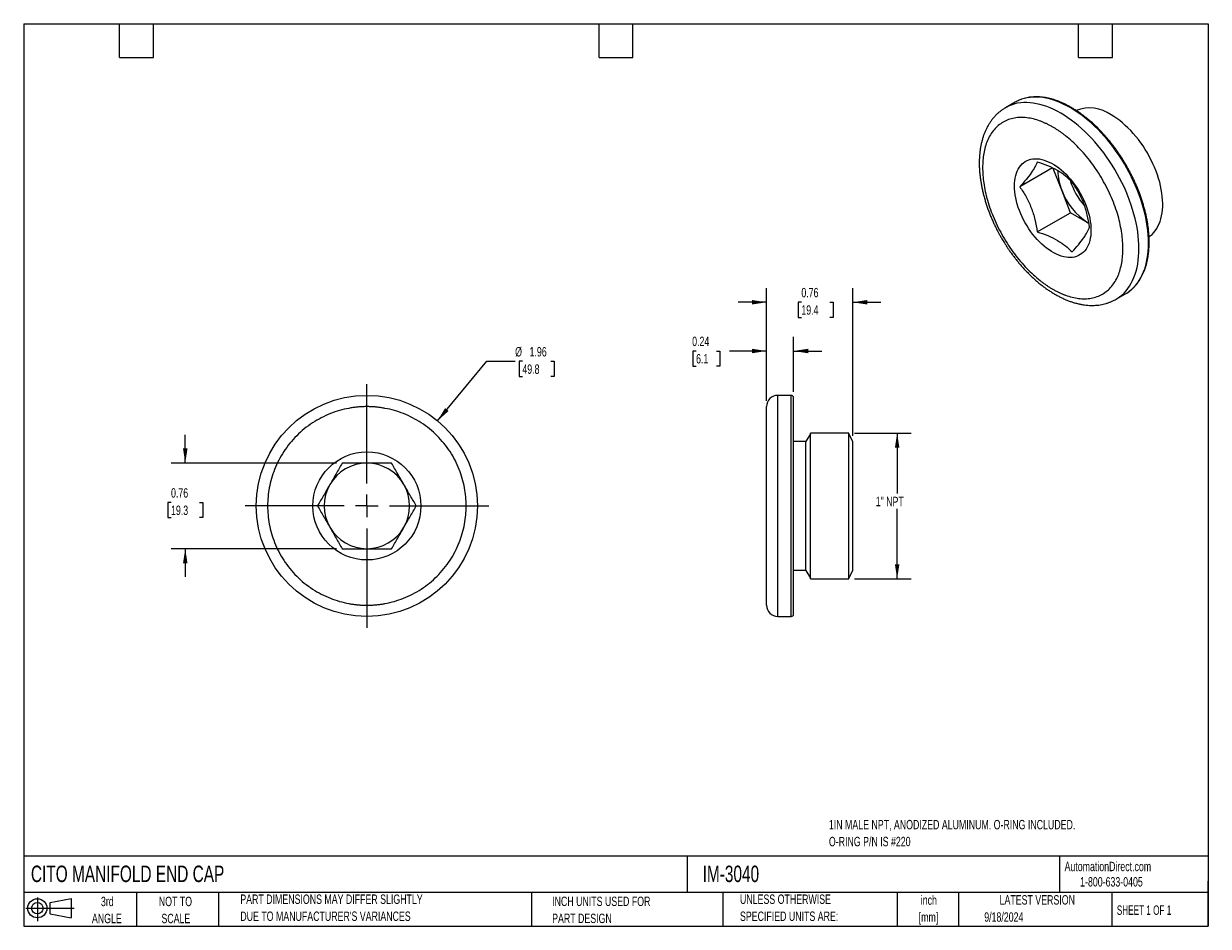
# Model space of a CAD drawing. Header units: inches. Extents: x 0.2 to 10.8, y 0.2 to 8.2.
import ezdxf

# ---------------------------------------------------------------- set-up
doc = ezdxf.new("R2010")
doc.units = ezdxf.units.IN
doc.header["$MEASUREMENT"] = 0
doc.layers.add('TEXT', color=140, linetype='Continuous', lineweight=25)
doc.styles.add('SLDTEXTSTYLE0', font='TXT', dxfattribs={"width": 0.7})
doc.styles.add('SLDTEXTSTYLE1', font='TXT', dxfattribs={"width": 0.65})
doc.dimstyles.new('SLDDIMSTYLE0', dxfattribs={"dimtxt": 0.084961, "dimasz": 0.13, "dimexe": 0, "dimexo": 0.0625, "dimgap": 0.02124, "dimtad": 0, "dimtih": 1, "dimtoh": 1, "dimrnd": 1e-09, "dimdsep": 46, "dimtxsty": 'SLDTEXTSTYLE0', "dimsah": 1, "dimcen": 0.09, "dimadec": 0, "dimazin": 2, "dimtfac": 1, "dimtmove": 0, "dimatfit": 0, "dimfxl": 0, "dimfrac": 2, "dimtolj": 1, "dimtzin": 12, "dimarcsym": 0})
doc.dimstyles.new('SLDDIMSTYLE1', dxfattribs={"dimtxt": 0.084961, "dimasz": 0.13, "dimexe": 0, "dimexo": 0.0625, "dimgap": 0.02124, "dimtad": 0, "dimtih": 1, "dimtoh": 1, "dimrnd": 1e-09, "dimzin": 12, "dimdsep": 46, "dimtxsty": 'SLDTEXTSTYLE0', "dimsah": 1, "dimcen": 0, "dimadec": 0, "dimazin": 3, "dimtfac": 1, "dimtofl": 0, "dimtmove": 0, "dimatfit": 3, "dimfxl": 0, "dimfrac": 2, "dimtolj": 1, "dimtzin": 12, "dimarcsym": 0})
doc.dimstyles.new('SLDDIMSTYLE2', dxfattribs={"dimtxt": 0.084961, "dimasz": 0.13, "dimexe": 0, "dimexo": 0.0625, "dimgap": 0.02124, "dimtad": 0, "dimtih": 1, "dimtoh": 1, "dimrnd": 1e-09, "dimzin": 12, "dimdsep": 46, "dimtxsty": 'SLDTEXTSTYLE0', "dimsah": 1, "dimcen": 0.09, "dimadec": 0, "dimazin": 3, "dimtfac": 1, "dimtofl": 0, "dimtmove": 0, "dimatfit": 3, "dimfxl": 0, "dimfrac": 2, "dimtolj": 1, "dimtzin": 12, "dimarcsym": 0})

# ---------------------------------------------------------------- blocks, each defined once
blk = doc.blocks.new('Block11')
at = {"color": 7, "linetype": 'Continuous', "lineweight": 18}
for p, q in [((0, 0.113), (0.428, 0.113)), ((0.102, 0.209), (0.102, 0)), ((0.216, 0.164), (0.401, 0.198)), ((0.216, 0.063), (0.216, 0.164)), ((0.401, 0.198), (0.401, 0.029)), ((0.216, 0.063), (0.401, 0.029))]:
    blk.add_line(p, q, dxfattribs=at)
for radius in [0.0846, 0.0506]:
    blk.add_circle((0.102, 0.113), radius, dxfattribs=at)
blk = doc.blocks.new('Block12')
at = {"color": 7, "linetype": 'Continuous'}
blk.add_blockref('Block11', (0, 0), dxfattribs=at)
blk = doc.blocks.new('_D')
at = {"color": 7, "linetype": 'Continuous', "lineweight": 0}
for p, q in [((1.682, 4.355), (1.682, 4.605)), ((3.023, 4.355), (1.557, 4.355)), ((1.556, 4.007), (1.527, 4.007)), ((1.527, 4.007), (1.527, 3.872)), ((1.808, 4.007), (1.837, 4.007)), ((1.837, 4.007), (1.837, 3.872)), ((1.527, 3.872), (1.556, 3.872)), ((1.837, 3.872), (1.808, 3.872)), ((3.023, 3.597), (1.557, 3.597)), ((1.682, 3.597), (1.682, 3.347))]:
    blk.add_line(p, q, dxfattribs=at)
at = {"color": 7, "linetype": 'Continuous', "lineweight": 18}
for points in [[(1.682, 4.355), (1.702, 4.485), (1.662, 4.485)], [(1.682, 3.597), (1.662, 3.467), (1.702, 3.467)]]:
    blk.add_solid(points, dxfattribs=at)
at = {"color": 7, "linetype": 'Continuous', "lineweight": 18, "char_height": 0.0833, "attachment_point": 1, "style": 'SLDTEXTSTYLE0'}
for s, insert in [('0.76', (1.556, 4.133)), ('19.3', (1.556, 3.979))]:
    blk.add_mtext(s, dxfattribs=dict(at, insert=insert))
blk = doc.blocks.new('_D_1')
at = {"color": 7, "linetype": 'Continuous', "lineweight": 0}
for p, q in [((3.918, 4.73), (4.356, 5.258)), ((4.356, 5.258), (4.606, 5.258)), ((4.67, 5.258), (4.641, 5.258)), ((4.641, 5.258), (4.641, 5.123)), ((4.922, 5.258), (4.951, 5.258)), ((4.951, 5.258), (4.951, 5.123)), ((4.641, 5.123), (4.67, 5.123)), ((4.951, 5.123), (4.922, 5.123))]:
    blk.add_line(p, q, dxfattribs=at)
at = {"color": 7, "linetype": 'Continuous', "lineweight": 18}
blk.add_solid([(3.918, 4.73), (4.016, 4.817), (3.985, 4.843)], dxfattribs=at)
at = {"color": 7, "linetype": 'Continuous', "lineweight": 18, "char_height": 0.0833, "attachment_point": 1, "style": 'SLDTEXTSTYLE0'}
for s, insert in [('%%c', (4.606, 5.384)), ('1.96', (4.734, 5.384)), ('49.8', (4.67, 5.23))]:
    blk.add_mtext(s, dxfattribs=dict(at, insert=insert))
blk = doc.blocks.new('SW_CENTERMARKSYMBOL_0')
at = {"color": 0, "linetype": 'Continuous', "lineweight": 18}
for p, q in [((0, 0.2), (0, 1.08)), ((-0.2, 0), (-1.08, 0)), ((0, 0), (-0.1, 0)), ((0, 0), (0, 0.1)), ((0, 0), (0, -0.1)), ((0, 0), (0.1, 0)), ((0.2, 0), (1.08, 0)), ((0, -0.2), (0, -1.08))]:
    blk.add_line(p, q, dxfattribs=at)
blk = doc.blocks.new('_D_2')
at = {"color": 7, "linetype": 'Continuous', "lineweight": 0}
for p, q in [((7.615, 4.622), (8.117, 4.622)), ((7.992, 4.622), (7.992, 4.085)), ((7.992, 3.329), (7.992, 3.95)), ((7.615, 3.329), (8.117, 3.329))]:
    blk.add_line(p, q, dxfattribs=at)
at = {"color": 7, "linetype": 'Continuous', "lineweight": 18}
for points in [[(7.992, 4.622), (7.972, 4.492), (8.012, 4.492)], [(7.992, 3.329), (8.012, 3.459), (7.972, 3.459)]]:
    blk.add_solid(points, dxfattribs=at)
at = {"color": 7, "linetype": 'Continuous', "lineweight": 18, "insert": (7.802, 4.057), "char_height": 0.0833, "attachment_point": 1, "style": 'SLDTEXTSTYLE0'}
blk.add_mtext('1" NPT', dxfattribs=at)
blk = doc.blocks.new('_D_3')
at = {"color": 7, "linetype": 'Continuous', "lineweight": 0}
for p, q in [((6.834, 4.906), (6.834, 5.474)), ((7.074, 4.986), (7.074, 5.474)), ((6.21, 5.349), (6.182, 5.349)), ((6.182, 5.349), (6.182, 5.214)), ((6.392, 5.349), (6.421, 5.349)), ((6.421, 5.349), (6.421, 5.214)), ((6.834, 5.349), (6.507, 5.349)), ((7.074, 5.349), (7.324, 5.349)), ((6.182, 5.214), (6.21, 5.214)), ((6.421, 5.214), (6.392, 5.214))]:
    blk.add_line(p, q, dxfattribs=at)
at = {"color": 7, "linetype": 'Continuous', "lineweight": 18}
for points in [[(6.834, 5.349), (6.704, 5.369), (6.704, 5.329)], [(7.074, 5.349), (7.204, 5.329), (7.204, 5.369)]]:
    blk.add_solid(points, dxfattribs=at)
at = {"color": 7, "linetype": 'Continuous', "lineweight": 18, "char_height": 0.0833, "attachment_point": 1, "style": 'SLDTEXTSTYLE0'}
for s, insert in [('0.24', (6.175, 5.476)), ('6.1', (6.21, 5.322))]:
    blk.add_mtext(s, dxfattribs=dict(at, insert=insert))
blk = doc.blocks.new('_D_4')
at = {"color": 7, "linetype": 'Continuous', "lineweight": 0}
for p, q in [((6.834, 4.906), (6.834, 5.906)), ((7.598, 4.596), (7.598, 5.906)), ((6.834, 5.781), (6.584, 5.781)), ((7.143, 5.781), (7.115, 5.781)), ((7.115, 5.781), (7.115, 5.646)), ((7.396, 5.781), (7.424, 5.781)), ((7.424, 5.781), (7.424, 5.646)), ((7.598, 5.781), (7.848, 5.781)), ((7.115, 5.646), (7.143, 5.646)), ((7.424, 5.646), (7.396, 5.646))]:
    blk.add_line(p, q, dxfattribs=at)
at = {"color": 7, "linetype": 'Continuous', "lineweight": 18}
for points in [[(6.834, 5.781), (6.704, 5.801), (6.704, 5.761)], [(7.598, 5.781), (7.728, 5.761), (7.728, 5.801)]]:
    blk.add_solid(points, dxfattribs=at)
at = {"color": 7, "linetype": 'Continuous', "lineweight": 18, "char_height": 0.0833, "attachment_point": 1, "style": 'SLDTEXTSTYLE0'}
for s, insert in [('0.76', (7.143, 5.908)), ('19.4', (7.143, 5.754))]:
    blk.add_mtext(s, dxfattribs=dict(at, insert=insert))

msp = doc.modelspace()

# ---------------------------------------------------------------- linework, layer by layer
for p, q in [((9.037, 7.554), (8.952, 7.505)), ((9.369, 6.971), (9.079, 6.804)), ((9.451, 6.774), (9.375, 6.968)), ((9.528, 6.575), (9.451, 6.774)), ((9.234, 6.405), (9.528, 6.575)), ((9.683, 6.486), (9.528, 6.575)), ((9.692, 6.48), (9.683, 6.486)), ((9.692, 6.48), (9.683, 6.486)), ((9.932, 5.808), (10.017, 5.857)), ((7.054, 4.956), (6.934, 4.956)), ((6.934, 2.996), (6.934, 4.956)), ((7.054, 2.996), (7.054, 4.956)), ((7.565, 4.622), (7.224, 4.622)), ((7.224, 3.329), (7.224, 4.622)), ((7.565, 3.329), (7.565, 4.622)), ((7.184, 4.546), (7.074, 4.546)), ((7.224, 4.616), (7.184, 4.546)), ((7.184, 3.405), (7.184, 4.546)), ((7.598, 4.546), (7.565, 4.616)), ((7.598, 3.405), (7.598, 4.546)), ((7.074, 3.406), (7.184, 3.406)), ((7.184, 3.405), (7.224, 3.336)), ((7.565, 3.336), (7.598, 3.405)), ((7.224, 3.329), (7.565, 3.329)), ((6.934, 2.996), (7.054, 2.996))]:
    msp.add_line(p, q)
at = {"flags": 128}
for points in [[(10.048, 5.877), (10.049, 5.878), (10.069, 5.894), (10.088, 5.911), (10.105, 5.931), (10.122, 5.951), (10.137, 5.974), (10.151, 5.998), (10.164, 6.023), (10.176, 6.05), (10.186, 6.078), (10.195, 6.107), (10.203, 6.137), (10.209, 6.169), (10.214, 6.201), (10.217, 6.235), (10.219, 6.27), (10.22, 6.305), (10.219, 6.342), (10.217, 6.379), (10.214, 6.416), (10.209, 6.455), (10.203, 6.493), (10.195, 6.533), (10.186, 6.572), (10.176, 6.612), (10.164, 6.652), (10.151, 6.692), (10.137, 6.732), (10.122, 6.772), (10.105, 6.812), (10.088, 6.852), (10.069, 6.891), (10.049, 6.931), (10.028, 6.969), (10.006, 7.007), (9.983, 7.045), (9.959, 7.082), (9.934, 7.118), (9.909, 7.153), (9.882, 7.187), (9.855, 7.22), (9.828, 7.253), (9.799, 7.284), (9.771, 7.314), (9.741, 7.343), (9.711, 7.37), (9.681, 7.396), (9.651, 7.421), (9.62, 7.445), (9.589, 7.466), (9.558, 7.487), (9.527, 7.506), (9.496, 7.523), (9.465, 7.538), (9.434, 7.552), (9.403, 7.564), (9.373, 7.574), (9.343, 7.583), (9.313, 7.59), (9.284, 7.595), (9.255, 7.598), (9.226, 7.6), (9.199, 7.6), (9.172, 7.597), (9.145, 7.594), (9.12, 7.588), (9.095, 7.58), (9.073, 7.572)], [(9.932, 5.808), (9.943, 5.814), (9.964, 5.829), (9.984, 5.845), (10.003, 5.862), (10.021, 5.882), (10.037, 5.902), (10.052, 5.925), (10.067, 5.949), (10.079, 5.974), (10.091, 6.001), (10.101, 6.029), (10.11, 6.058), (10.118, 6.088), (10.124, 6.12), (10.129, 6.153), (10.132, 6.186), (10.134, 6.221), (10.135, 6.256), (10.134, 6.293), (10.132, 6.33), (10.129, 6.367), (10.124, 6.406), (10.118, 6.444), (10.11, 6.484), (10.101, 6.523), (10.091, 6.563), (10.079, 6.603), (10.067, 6.643), (10.052, 6.683), (10.037, 6.723), (10.021, 6.763), (10.003, 6.803), (9.984, 6.842), (9.964, 6.882), (9.943, 6.92), (9.921, 6.958), (9.898, 6.996), (9.874, 7.033), (9.849, 7.069), (9.824, 7.104), (9.798, 7.138), (9.771, 7.171), (9.743, 7.204), (9.715, 7.235), (9.686, 7.265), (9.656, 7.294), (9.627, 7.321), (9.596, 7.347), (9.566, 7.372), (9.535, 7.396), (9.504, 7.417), (9.473, 7.438), (9.442, 7.457), (9.411, 7.474), (9.38, 7.489), (9.349, 7.503), (9.318, 7.515), (9.288, 7.525), (9.258, 7.534), (9.228, 7.541), (9.199, 7.546), (9.17, 7.549), (9.142, 7.551), (9.114, 7.551), (9.087, 7.548), (9.06, 7.545), (9.035, 7.539), (9.01, 7.531), (8.986, 7.522), (8.963, 7.511), (8.952, 7.505)], [(10.225, 6.362), (10.236, 6.37), (10.252, 6.383), (10.267, 6.399), (10.28, 6.415), (10.293, 6.434), (10.304, 6.454), (10.314, 6.475), (10.323, 6.497), (10.33, 6.521), (10.336, 6.546), (10.341, 6.573), (10.344, 6.6), (10.346, 6.628), (10.346, 6.657), (10.345, 6.687), (10.342, 6.718), (10.338, 6.749), (10.333, 6.781), (10.327, 6.813), (10.319, 6.846), (10.309, 6.878), (10.299, 6.911), (10.287, 6.944), (10.274, 6.977), (10.259, 7.009), (10.244, 7.041), (10.227, 7.073), (10.21, 7.105), (10.191, 7.135), (10.172, 7.166), (10.151, 7.195), (10.13, 7.223), (10.108, 7.251), (10.085, 7.277), (10.062, 7.302), (10.038, 7.327), (10.014, 7.349), (9.989, 7.371), (9.965, 7.391), (9.939, 7.41), (9.914, 7.427), (9.889, 7.442)], [(9.71, 6.42), (9.71, 6.395), (9.708, 6.371), (9.704, 6.349), (9.699, 6.327), (9.693, 6.306), (9.686, 6.287), (9.677, 6.269), (9.667, 6.253), (9.656, 6.238), (9.643, 6.225), (9.63, 6.213), (9.615, 6.203), (9.599, 6.194), (9.583, 6.187), (9.565, 6.182), (9.547, 6.179), (9.528, 6.178), (9.509, 6.178), (9.489, 6.181), (9.468, 6.185), (9.447, 6.19), (9.426, 6.198), (9.404, 6.207), (9.382, 6.218), (9.361, 6.23), (9.339, 6.245), (9.317, 6.26), (9.296, 6.277), (9.275, 6.296), (9.254, 6.316), (9.234, 6.337), (9.215, 6.359), (9.196, 6.382), (9.178, 6.406), (9.16, 6.431), (9.144, 6.457), (9.128, 6.484), (9.113, 6.511), (9.1, 6.538), (9.087, 6.566), (9.076, 6.594), (9.066, 6.622), (9.057, 6.65), (9.05, 6.678), (9.044, 6.706), (9.039, 6.733), (9.035, 6.76), (9.033, 6.786), (9.032, 6.811), (9.033, 6.836), (9.035, 6.86), (9.039, 6.882), (9.044, 6.904), (9.05, 6.925), (9.057, 6.944), (9.066, 6.962), (9.076, 6.978), (9.087, 6.993), (9.1, 7.007), (9.113, 7.018), (9.128, 7.028), (9.144, 7.037), (9.16, 7.044), (9.178, 7.049), (9.196, 7.052), (9.215, 7.053), (9.234, 7.053), (9.254, 7.051), (9.275, 7.047), (9.296, 7.041), (9.317, 7.033), (9.339, 7.024), (9.361, 7.013), (9.382, 7.001), (9.404, 6.986), (9.426, 6.971), (9.447, 6.954), (9.468, 6.935), (9.489, 6.915), (9.509, 6.894), (9.528, 6.872), (9.547, 6.849), (9.565, 6.825), (9.583, 6.8), (9.599, 6.774), (9.615, 6.747), (9.63, 6.72), (9.643, 6.693), (9.656, 6.665), (9.667, 6.637), (9.677, 6.609), (9.686, 6.581), (9.693, 6.553), (9.699, 6.526), (9.704, 6.498), (9.708, 6.471), (9.71, 6.445), (9.71, 6.42)], [(10.017, 5.857), (10.028, 5.863), (10.048, 5.877)]]:
    msp.add_lwpolyline(points, dxfattribs=at)
for radius in [0.98, 0.479]:
    msp.add_circle((3.292, 3.976), radius)
for centre, radius, start, end in [((9.201, 7.27), 0.328, 113.0732, 119.9876), ((9.697, 7.17), 0.333, 54.7873, 110.7817), ((9.903, 6.958), 0.488, 181.3138, 202.1429), ((10.135, 7.056), 0.64, 197.551, 221.0735), ((9.995, 6.975), 0.58, 200.1869, 237.4022), ((6.934, 4.856), 0.1, 90, 180), ((7.054, 4.936), 0.02, 0, 90), ((3.292, 3.976), 0.379, 90, 150), ((3.292, 3.976), 0.379, 30, 90), ((3.292, 3.976), 0.379, 150, 210), ((3.292, 3.976), 0.379, 330, 30), ((3.292, 3.976), 0.379, 210, 270), ((3.292, 3.976), 0.379, 270, 330), ((6.934, 3.096), 0.1, 180, 270), ((7.054, 3.016), 0.02, 270, 0)]:
    msp.add_arc(centre, radius, start, end)
for points, knots in [([(10.024, 6.992), (10.017, 7.005), (10.007, 7.022), (9.991, 7.048), (9.977, 7.069), (9.961, 7.094), (9.943, 7.12), (9.924, 7.147), (9.903, 7.174), (9.882, 7.201), (9.86, 7.228), (9.837, 7.255), (9.813, 7.281), (9.789, 7.307), (9.764, 7.332), (9.738, 7.356), (9.713, 7.379), (9.686, 7.402), (9.66, 7.423), (9.633, 7.444), (9.606, 7.463), (9.579, 7.481), (9.551, 7.498), (9.524, 7.514), (9.496, 7.529), (9.469, 7.542), (9.441, 7.554), (9.414, 7.565), (9.387, 7.575), (9.36, 7.583), (9.333, 7.589), (9.306, 7.595), (9.279, 7.599), (9.253, 7.601), (9.228, 7.602), (9.202, 7.601), (9.177, 7.599), (9.153, 7.596), (9.129, 7.591), (9.105, 7.584), (9.087, 7.578), (9.077, 7.574), (9.074, 7.572)], [0, 0, 0, 0, 0.029731, 0.041592, 0.061302, 0.081734, 0.103627, 0.126454, 0.150005, 0.174109, 0.198647, 0.22353, 0.248691, 0.274077, 0.29965, 0.325378, 0.351235, 0.377202, 0.403262, 0.429401, 0.455609, 0.481877, 0.508198, 0.534566, 0.560976, 0.587425, 0.613911, 0.640432, 0.666986, 0.693575, 0.720199, 0.746859, 0.77356, 0.800304, 0.8271, 0.853953, 0.880874, 0.907876, 0.934975, 0.962189, 0.989542, 1, 1, 1, 1]), ([(8.952, 7.505), (8.95, 7.503), (8.94, 7.498), (8.923, 7.486), (8.901, 7.47), (8.881, 7.453), (8.861, 7.433), (8.843, 7.412), (8.825, 7.39), (8.809, 7.366), (8.794, 7.34), (8.78, 7.313), (8.768, 7.287), (8.758, 7.26), (8.749, 7.232), (8.741, 7.203), (8.734, 7.173), (8.729, 7.142), (8.725, 7.111), (8.722, 7.078), (8.72, 7.046), (8.72, 7.012), (8.72, 6.978), (8.722, 6.944), (8.725, 6.909), (8.73, 6.874), (8.735, 6.839), (8.742, 6.804), (8.749, 6.768), (8.758, 6.732), (8.768, 6.696), (8.779, 6.66), (8.791, 6.625), (8.803, 6.589), (8.817, 6.554), (8.831, 6.519), (8.846, 6.486), (8.862, 6.454), (8.875, 6.426), (8.888, 6.402), (8.901, 6.378), (8.91, 6.362), (8.916, 6.352)], [0, 0, 0, 0, 0.007919, 0.0335, 0.059274, 0.085289, 0.111594, 0.138234, 0.165249, 0.192668, 0.220511, 0.248785, 0.274465, 0.300319, 0.326322, 0.35245, 0.378677, 0.404979, 0.431332, 0.457716, 0.484113, 0.51051, 0.53689, 0.563245, 0.58957, 0.615859, 0.642108, 0.668314, 0.694471, 0.720576, 0.746621, 0.772596, 0.798487, 0.824265, 0.849883, 0.875251, 0.900171, 0.924132, 0.946307, 0.962017, 0.978863, 1, 1, 1, 1]), ([(9.371, 7.334), (9.367, 7.336), (9.359, 7.341), (9.346, 7.348), (9.334, 7.355), (9.321, 7.361), (9.308, 7.367), (9.296, 7.372), (9.283, 7.378), (9.271, 7.383), (9.243, 7.393), (9.199, 7.407), (9.141, 7.417), (9.085, 7.42), (9.03, 7.415), (8.978, 7.401), (8.931, 7.379), (8.888, 7.349), (8.85, 7.311), (8.818, 7.266), (8.792, 7.216), (8.772, 7.16), (8.755, 7.083), (8.746, 6.977), (8.755, 6.861), (8.772, 6.762), (8.792, 6.684), (8.818, 6.604), (8.85, 6.522), (8.888, 6.441), (8.931, 6.361), (8.978, 6.284), (9.03, 6.21), (9.085, 6.142), (9.141, 6.08), (9.199, 6.023), (9.246, 5.984), (9.281, 5.957), (9.303, 5.94), (9.326, 5.925), (9.349, 5.91), (9.364, 5.901), (9.371, 5.897)], [0, 0, 0, 0, 0.006487, 0.012964, 0.019435, 0.025902, 0.032367, 0.038835, 0.045306, 0.051785, 0.058273, 0.089144, 0.120023, 0.152182, 0.184348, 0.21719, 0.250041, 0.282884, 0.315734, 0.347892, 0.380058, 0.41093, 0.441809, 0.500001, 0.558193, 0.589065, 0.619944, 0.652102, 0.684268, 0.717111, 0.749961, 0.782804, 0.815655, 0.847813, 0.879979, 0.910851, 0.94173, 0.953398, 0.965044, 0.976682, 0.988329, 1, 1, 1, 1]), ([(9.371, 5.897), (9.376, 5.895), (9.384, 5.89), (9.397, 5.883), (9.409, 5.876), (9.422, 5.87), (9.435, 5.864), (9.447, 5.859), (9.46, 5.853), (9.472, 5.848), (9.5, 5.838), (9.544, 5.824), (9.602, 5.814), (9.658, 5.811), (9.713, 5.816), (9.765, 5.83), (9.812, 5.852), (9.855, 5.882), (9.893, 5.92), (9.925, 5.965), (9.951, 6.015), (9.97, 6.071), (9.988, 6.148), (9.997, 6.254), (9.988, 6.37), (9.97, 6.469), (9.951, 6.547), (9.925, 6.627), (9.893, 6.709), (9.855, 6.79), (9.812, 6.87), (9.765, 6.947), (9.713, 7.021), (9.658, 7.089), (9.602, 7.151), (9.544, 7.208), (9.497, 7.247), (9.462, 7.274), (9.44, 7.291), (9.417, 7.306), (9.394, 7.321), (9.379, 7.33), (9.371, 7.334)], [0, 0, 0, 0, 0.006487, 0.012964, 0.019435, 0.025902, 0.032367, 0.038835, 0.045306, 0.051785, 0.058273, 0.089144, 0.120023, 0.152182, 0.184348, 0.21719, 0.250041, 0.282884, 0.315734, 0.347892, 0.380058, 0.41093, 0.441809, 0.500001, 0.558193, 0.589065, 0.619944, 0.652102, 0.684268, 0.717111, 0.749961, 0.782804, 0.815655, 0.847813, 0.879979, 0.910851, 0.94173, 0.953398, 0.965044, 0.976682, 0.988329, 1, 1, 1, 1]), ([(9.234, 7.024), (9.228, 7.01), (9.222, 6.996), (9.204, 6.964), (9.194, 6.947), (9.167, 6.909), (9.152, 6.889), (9.118, 6.848), (9.099, 6.826), (9.079, 6.804)], [0, 0, 0, 0, 0.25, 0.25, 0.5, 0.5, 0.75, 0.75, 1, 1, 1, 1]), ([(9.543, 6.846), (9.525, 6.864), (9.506, 6.883), (9.463, 6.917), (9.439, 6.933), (9.386, 6.964), (9.358, 6.978), (9.298, 7.003), (9.266, 7.014), (9.234, 7.024)], [0, 0, 0, 0, 0.25, 0.25, 0.5, 0.5, 0.75, 0.75, 1, 1, 1, 1]), ([(10.049, 5.878), (10.052, 5.88), (10.061, 5.886), (10.076, 5.899), (10.094, 5.917), (10.112, 5.937), (10.128, 5.958), (10.143, 5.98), (10.156, 6.003), (10.168, 6.026), (10.179, 6.05), (10.189, 6.075), (10.197, 6.101), (10.205, 6.128), (10.211, 6.156), (10.216, 6.185), (10.22, 6.215), (10.223, 6.246), (10.225, 6.277), (10.226, 6.309), (10.226, 6.341), (10.224, 6.375), (10.221, 6.408), (10.218, 6.442), (10.213, 6.477), (10.207, 6.512), (10.2, 6.547), (10.192, 6.582), (10.182, 6.618), (10.172, 6.653), (10.161, 6.689), (10.149, 6.724), (10.136, 6.76), (10.122, 6.795), (10.107, 6.829), (10.092, 6.863), (10.077, 6.894), (10.063, 6.921), (10.051, 6.945), (10.038, 6.968), (10.029, 6.984), (10.024, 6.992)], [0, 0, 0, 0, 0.010098, 0.038435, 0.067047, 0.095946, 0.125134, 0.154609, 0.18125, 0.207936, 0.234658, 0.261411, 0.288188, 0.314984, 0.341793, 0.368611, 0.395431, 0.422252, 0.44907, 0.475882, 0.502684, 0.529476, 0.556256, 0.583021, 0.609769, 0.636499, 0.663207, 0.689888, 0.716536, 0.743145, 0.7697, 0.796184, 0.822565, 0.84879, 0.874756, 0.90024, 0.924652, 0.946678, 0.962455, 0.980005, 1, 1, 1, 1]), ([(9.698, 6.447), (9.693, 6.484), (9.686, 6.52), (9.669, 6.591), (9.658, 6.626), (9.631, 6.694), (9.616, 6.726), (9.582, 6.788), (9.563, 6.817), (9.543, 6.846)], [0, 0, 0, 0, 0.25, 0.25, 0.5, 0.5, 0.75, 0.75, 1, 1, 1, 1]), ([(9.079, 6.804), (9.099, 6.776), (9.118, 6.746), (9.152, 6.685), (9.167, 6.652), (9.194, 6.584), (9.204, 6.55), (9.222, 6.478), (9.228, 6.442), (9.234, 6.405)], [0, 0, 0, 0, 0.25, 0.25, 0.5, 0.5, 0.75, 0.75, 1, 1, 1, 1]), ([(9.234, 6.405), (9.266, 6.395), (9.298, 6.384), (9.358, 6.359), (9.386, 6.345), (9.439, 6.314), (9.463, 6.298), (9.506, 6.264), (9.525, 6.245), (9.543, 6.227)], [0, 0, 0, 0, 0.25, 0.25, 0.5, 0.5, 0.75, 0.75, 1, 1, 1, 1]), ([(9.543, 6.227), (9.563, 6.249), (9.582, 6.27), (9.616, 6.312), (9.631, 6.332), (9.658, 6.369), (9.669, 6.386), (9.686, 6.418), (9.693, 6.433), (9.698, 6.447)], [0, 0, 0, 0, 0.25, 0.25, 0.5, 0.5, 0.75, 0.75, 1, 1, 1, 1]), ([(8.916, 6.352), (8.923, 6.34), (8.933, 6.323), (8.949, 6.298), (8.962, 6.276), (8.979, 6.251), (8.997, 6.225), (9.016, 6.199), (9.037, 6.172), (9.058, 6.145), (9.08, 6.118), (9.104, 6.091), (9.128, 6.065), (9.152, 6.04), (9.177, 6.015), (9.203, 5.991), (9.229, 5.967), (9.256, 5.945), (9.283, 5.924), (9.311, 5.903), (9.339, 5.884), (9.367, 5.866), (9.395, 5.849), (9.424, 5.834), (9.453, 5.819), (9.481, 5.806), (9.51, 5.794), (9.539, 5.784), (9.568, 5.775), (9.597, 5.768), (9.626, 5.762), (9.654, 5.757), (9.682, 5.754), (9.71, 5.753), (9.738, 5.753), (9.765, 5.755), (9.792, 5.758), (9.818, 5.763), (9.844, 5.77), (9.869, 5.778), (9.893, 5.788), (9.914, 5.797), (9.927, 5.805), (9.932, 5.808)], [0, 0, 0, 0, 0.028447, 0.039946, 0.059035, 0.078846, 0.100089, 0.122252, 0.145127, 0.168552, 0.192409, 0.216614, 0.241103, 0.265828, 0.290751, 0.315844, 0.341083, 0.36645, 0.391929, 0.417507, 0.443174, 0.468919, 0.494733, 0.520606, 0.546528, 0.572485, 0.598463, 0.624448, 0.650424, 0.676375, 0.702282, 0.728129, 0.753899, 0.779582, 0.805168, 0.830658, 0.856057, 0.88138, 0.906649, 0.931893, 0.957151, 0.982463, 1, 1, 1, 1]), ([(7.074, 3.016), (7.074, 3.016), (7.074, 3.117), (7.074, 3.477), (7.074, 3.721), (7.074, 4.23), (7.074, 4.474), (7.074, 4.835), (7.074, 4.936), (7.074, 4.936)], [0, 0, 0, 0, 0.25, 0.25, 0.5, 0.5, 0.75, 0.75, 1, 1, 1, 1]), ([(3.292, 4.856), (3.286, 4.856), (3.274, 4.856), (3.256, 4.855), (3.238, 4.854), (3.221, 4.853), (3.203, 4.851), (3.185, 4.849), (3.167, 4.847), (3.15, 4.844), (3.11, 4.837), (3.049, 4.823), (2.967, 4.795), (2.887, 4.758), (2.809, 4.713), (2.736, 4.66), (2.669, 4.599), (2.608, 4.532), (2.555, 4.459), (2.509, 4.381), (2.473, 4.301), (2.445, 4.219), (2.42, 4.112), (2.407, 3.976), (2.42, 3.84), (2.445, 3.732), (2.473, 3.65), (2.509, 3.57), (2.555, 3.493), (2.608, 3.42), (2.669, 3.352), (2.736, 3.291), (2.809, 3.238), (2.887, 3.193), (2.967, 3.157), (3.049, 3.129), (3.114, 3.113), (3.164, 3.105), (3.196, 3.101), (3.228, 3.098), (3.26, 3.096), (3.281, 3.096), (3.292, 3.096)], [0, 0, 0, 0, 0.006487, 0.012964, 0.019435, 0.025902, 0.032367, 0.038835, 0.045306, 0.051785, 0.058273, 0.089144, 0.120023, 0.152182, 0.184348, 0.21719, 0.250041, 0.282884, 0.315734, 0.347892, 0.380058, 0.41093, 0.441809, 0.500001, 0.558193, 0.589065, 0.619944, 0.652102, 0.684268, 0.717111, 0.749961, 0.782804, 0.815655, 0.847813, 0.879979, 0.910851, 0.94173, 0.953398, 0.965044, 0.976682, 0.988329, 1, 1, 1, 1]), ([(3.292, 3.096), (3.298, 3.096), (3.31, 3.096), (3.328, 3.096), (3.346, 3.097), (3.364, 3.099), (3.381, 3.1), (3.399, 3.102), (3.417, 3.105), (3.435, 3.107), (3.474, 3.114), (3.536, 3.129), (3.618, 3.157), (3.698, 3.193), (3.775, 3.238), (3.848, 3.291), (3.915, 3.352), (3.976, 3.42), (4.03, 3.493), (4.075, 3.57), (4.111, 3.65), (4.139, 3.732), (4.165, 3.84), (4.177, 3.976), (4.165, 4.112), (4.139, 4.219), (4.111, 4.301), (4.075, 4.381), (4.03, 4.459), (3.976, 4.532), (3.915, 4.599), (3.848, 4.66), (3.775, 4.713), (3.698, 4.758), (3.618, 4.795), (3.536, 4.823), (3.47, 4.838), (3.42, 4.846), (3.389, 4.851), (3.356, 4.854), (3.324, 4.855), (3.303, 4.856), (3.292, 4.856)], [0, 0, 0, 0, 0.006487, 0.012964, 0.019435, 0.025902, 0.032367, 0.038835, 0.045306, 0.051785, 0.058273, 0.089144, 0.120023, 0.152182, 0.184348, 0.21719, 0.250041, 0.282884, 0.315734, 0.347892, 0.380058, 0.41093, 0.441809, 0.500001, 0.558193, 0.589065, 0.619944, 0.652102, 0.684268, 0.717111, 0.749961, 0.782804, 0.815655, 0.847813, 0.879979, 0.910851, 0.94173, 0.953398, 0.965044, 0.976682, 0.988329, 1, 1, 1, 1]), ([(6.834, 3.096), (6.834, 3.096), (6.834, 3.096), (6.834, 3.096), (6.834, 3.097), (6.834, 3.099), (6.834, 3.1), (6.834, 3.102), (6.834, 3.105), (6.834, 3.107), (6.834, 3.114), (6.834, 3.129), (6.834, 3.157), (6.834, 3.193), (6.834, 3.238), (6.834, 3.291), (6.834, 3.352), (6.834, 3.42), (6.834, 3.493), (6.834, 3.57), (6.834, 3.65), (6.834, 3.732), (6.834, 3.84), (6.834, 3.976), (6.834, 4.112), (6.834, 4.219), (6.834, 4.301), (6.834, 4.381), (6.834, 4.459), (6.834, 4.532), (6.834, 4.599), (6.834, 4.66), (6.834, 4.713), (6.834, 4.758), (6.834, 4.795), (6.834, 4.823), (6.834, 4.838), (6.834, 4.846), (6.834, 4.851), (6.834, 4.854), (6.834, 4.855), (6.834, 4.856), (6.834, 4.856)], [0, 0, 0, 0, 0.006487, 0.012964, 0.019435, 0.025902, 0.032367, 0.038835, 0.045306, 0.051785, 0.058273, 0.089144, 0.120023, 0.152182, 0.184348, 0.21719, 0.250041, 0.282884, 0.315734, 0.347892, 0.380058, 0.41093, 0.441809, 0.500001, 0.558193, 0.589065, 0.619944, 0.652102, 0.684268, 0.717111, 0.749961, 0.782804, 0.815655, 0.847813, 0.879979, 0.910851, 0.94173, 0.953398, 0.965044, 0.976682, 0.988329, 1, 1, 1, 1]), ([(3.073, 4.355), (3.055, 4.324), (3.037, 4.293), (3.001, 4.229), (2.983, 4.198), (2.945, 4.133), (2.927, 4.101), (2.89, 4.038), (2.872, 4.007), (2.854, 3.976)], [0, 0, 0, 0, 0.25, 0.25, 0.5, 0.5, 0.75, 0.75, 1, 1, 1, 1]), ([(3.511, 4.355), (3.475, 4.355), (3.439, 4.355), (3.366, 4.355), (3.329, 4.355), (3.255, 4.355), (3.218, 4.355), (3.145, 4.355), (3.109, 4.355), (3.073, 4.355)], [0, 0, 0, 0, 0.25, 0.25, 0.5, 0.5, 0.75, 0.75, 1, 1, 1, 1]), ([(3.73, 3.976), (3.712, 4.007), (3.694, 4.038), (3.657, 4.101), (3.639, 4.133), (3.602, 4.198), (3.583, 4.229), (3.547, 4.293), (3.529, 4.324), (3.511, 4.355)], [0, 0, 0, 0, 0.25, 0.25, 0.5, 0.5, 0.75, 0.75, 1, 1, 1, 1]), ([(2.854, 3.976), (2.872, 3.945), (2.89, 3.914), (2.927, 3.85), (2.945, 3.819), (2.983, 3.754), (3.001, 3.722), (3.037, 3.659), (3.055, 3.628), (3.073, 3.597)], [0, 0, 0, 0, 0.25, 0.25, 0.5, 0.5, 0.75, 0.75, 1, 1, 1, 1]), ([(3.511, 3.597), (3.529, 3.628), (3.547, 3.659), (3.583, 3.722), (3.602, 3.754), (3.639, 3.819), (3.657, 3.85), (3.694, 3.914), (3.712, 3.945), (3.73, 3.976)], [0, 0, 0, 0, 0.25, 0.25, 0.5, 0.5, 0.75, 0.75, 1, 1, 1, 1]), ([(3.073, 3.597), (3.109, 3.597), (3.145, 3.597), (3.218, 3.597), (3.255, 3.597), (3.329, 3.597), (3.366, 3.597), (3.439, 3.597), (3.475, 3.597), (3.511, 3.597)], [0, 0, 0, 0, 0.25, 0.25, 0.5, 0.5, 0.75, 0.75, 1, 1, 1, 1])]:
    msp.add_open_spline(points, degree=3, knots=knots)
at = {"layer": 'TEXT'}
for p, q in [((0.25, 8.25), (10.75, 8.25)), ((0.25, 8.25), (0.25, 0.25)), ((1.1, 7.95), (1.1, 8.25)), ((1.4, 7.95), (1.4, 8.25)), ((5.35, 7.95), (5.35, 8.25)), ((5.65, 7.95), (5.65, 8.25)), ((9.6, 7.95), (9.6, 8.25)), ((9.9, 7.95), (9.9, 8.25)), ((10.75, 8.25), (10.75, 0.25)), ((1.1, 7.95), (1.4, 7.95)), ((5.35, 7.95), (5.65, 7.95)), ((9.6, 7.95), (9.9, 7.95)), ((10.75, 0.871), (0.25, 0.871)), ((6.132, 0.871), (6.132, 0.55)), ((9.432, 0.871), (9.432, 0.55)), ((10.75, 0.25), (10.75, 0.65)), ((10.75, 0.55), (0.25, 0.55)), ((1.25, 0.55), (1.25, 0.25)), ((1.977, 0.55), (1.977, 0.25)), ((4.75, 0.55), (4.75, 0.25)), ((6.448, 0.55), (6.448, 0.25)), ((7.993, 0.55), (7.993, 0.25)), ((8.536, 0.55), (8.536, 0.25)), ((9.896, 0.55), (9.896, 0.25)), ((0.25, 0.25), (10.75, 0.25))]:
    msp.add_line(p, q, dxfattribs=at)

# ---------------------------------------------------------------- block references
at = {"color": 7, "linetype": 'Continuous', "lineweight": 0}
msp.add_blockref('SW_CENTERMARKSYMBOL_0', (3.292, 3.976), dxfattribs=at)
at = {"layer": 'TEXT'}
msp.add_blockref('Block12', (0.269, 0.297), dxfattribs=at)

# ---------------------------------------------------------------- texts
at = {"color": 7, "linetype": 'Continuous', "lineweight": 0, "char_height": 0.08333, "attachment_point": 1, "style": 'SLDTEXTSTYLE0'}
for s, insert in [('1IN MALE NPT, ANODIZED ALUMINUM. O-RING INCLUDED.', (7.387, 1.193)), ('O-RING P/N IS #220', (7.387, 1.043))]:
    msp.add_mtext(s, dxfattribs=dict(at, insert=insert))
at = {"color": 179, "linetype": 'Continuous', "lineweight": 18, "char_height": 0.08333, "attachment_point": 1, "style": 'SLDTEXTSTYLE0'}
for s, insert in [('AutomationDirect.com', (9.476, 0.822)), ('1-800-633-0405', (9.614, 0.686))]:
    msp.add_mtext(s, dxfattribs=dict(at, insert=insert))
at = {"layer": 'TEXT'}
for s, insert, char_height, attachment_point, style in [('CITO MANIFOLD END CAP', (0.314, 0.788), 0.14583, 1, 'SLDTEXTSTYLE0'), ('IM-3040', (6.268, 0.788), 0.1458, 1, 'SLDTEXTSTYLE0'), ('PART DIMENSIONS MAY DIFFER SLIGHTLY', (2.17, 0.532), 0.08333, 1, 'SLDTEXTSTYLE0'), ('UNLESS OTHERWISE', (6.599, 0.532), 0.08333, 1, 'SLDTEXTSTYLE0'), ('inch', (8.273, 0.524), 0.0833, 2, 'SLDTEXTSTYLE0'), ('LATEST VERSION', (9.234, 0.526), 0.08333, 2, 'SLDTEXTSTYLE0'), ('3rd', (0.991, 0.512), 0.0833, 2, 'SLDTEXTSTYLE0'), ('NOT TO', (1.595, 0.512), 0.0833, 2, 'SLDTEXTSTYLE0'), ('INCH UNITS USED FOR', (4.934, 0.513), 0.08333, 1, 'SLDTEXTSTYLE0'), ('SHEET 1 OF 1', (9.939, 0.435), 0.08333, 1, 'SLDTEXTSTYLE1'), ('ANGLE', (0.987, 0.361), 0.0833, 2, 'SLDTEXTSTYLE0'), ('SCALE', (1.599, 0.361), 0.0833, 2, 'SLDTEXTSTYLE0'), ("DUE TO MANUFACTURER'S VARIANCES", (2.17, 0.381), 0.08333, 1, 'SLDTEXTSTYLE0'), ('PART DESIGN', (4.934, 0.362), 0.08333, 1, 'SLDTEXTSTYLE0'), ('SPECIFIED UNITS ARE:', (6.599, 0.381), 0.08333, 1, 'SLDTEXTSTYLE0'), ('[mm]', (8.27, 0.373), 0.0833, 2, 'SLDTEXTSTYLE0'), ('9/18/2024', (8.764, 0.374), 0.0833, 1, 'SLDTEXTSTYLE0')]:
    msp.add_mtext(s, dxfattribs=dict(at, insert=insert, char_height=char_height, attachment_point=attachment_point, style=style))

# ---------------------------------------------------------------- dimensions: what is measured, and where the dimension line sits
at = {"color": 7, "linetype": 'Continuous', "lineweight": 18}
for base, p2, picture, middle in [((7.598, 5.781), (7.598, 4.546), '_D_4', (7.27, 5.781)), ((7.074, 5.349), (7.074, 4.936), '_D_3', (6.301, 5.349))]:
    dim = msp.add_linear_dim(base=base, p1=(6.834, 4.856), p2=p2, dimstyle='SLDDIMSTYLE0', dxfattribs=at)
    dim.commit()
    dim.dimension.update_dxf_attribs({"geometry": picture, "text_midpoint": middle, "dimtype": 160})
dim = msp.add_diameter_dim_2p(p1=(2.666, 3.221), p2=(3.918, 4.73), dimstyle='SLDDIMSTYLE1', dxfattribs=at)
dim.commit()
dim.dimension.update_dxf_attribs({"geometry": '_D_1', "text_midpoint": (4.796, 5.258), "dimtype": 163})
dim = msp.add_linear_dim(base=(7.992, 3.329), p1=(7.565, 4.622), p2=(7.565, 3.329), angle=90, text='1" NPT', dimstyle='SLDDIMSTYLE2', dxfattribs=at)
dim.commit()
dim.dimension.update_dxf_attribs({"geometry": '_D_2', "text_midpoint": (7.992, 4.018), "dimtype": 160})
dim = msp.add_linear_dim(base=(1.682, 3.597), p1=(3.073, 4.355), p2=(3.073, 3.597), angle=90, dimstyle='SLDDIMSTYLE0', dxfattribs=at)
dim.commit()
dim.dimension.update_dxf_attribs({"geometry": '_D', "text_midpoint": (1.682, 4.007), "dimtype": 160})

doc.saveas('drawing.dxf')
